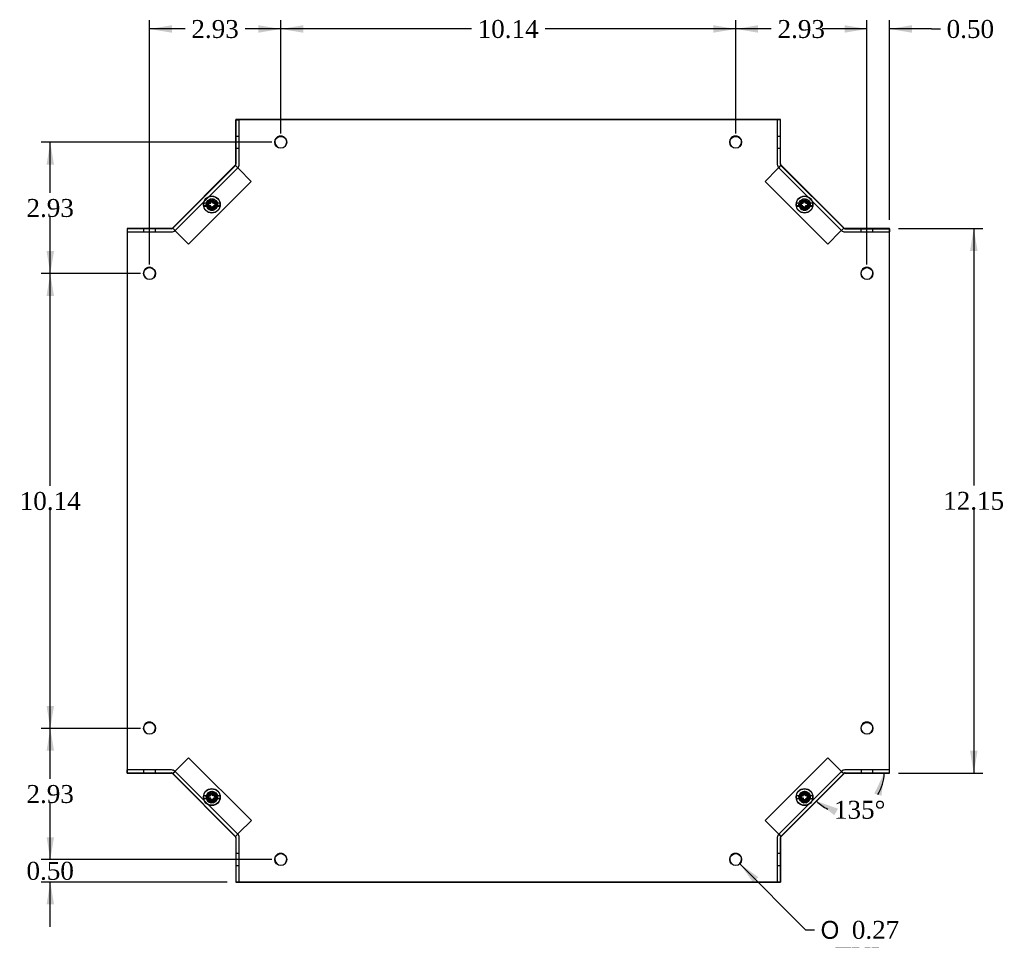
# Model space of a CAD drawing. Header units: inches. Extents: x 0.2 to 89.8, y -0.5 to 59.8.
# Tile 3 of 8: x 20.8 to 42.8, y 20.4 to 40.9. Entities that reach past the tile are written whole.
import ezdxf
from ezdxf.enums import TextEntityAlignment as Align
from ezdxf.lldxf.tags import DXFTag

# ---------------------------------------------------------------- set-up
doc = ezdxf.new("R2010")
doc.units = ezdxf.units.IN
doc.header["$MEASUREMENT"] = 0
for name, color, linetype in [('COM55579-6', 7, 'Continuous'), ('COM55580-6', 7, 'Continuous'), ('Default', 7, 'Continuous'), ('SCS19491', 7, 'Continuous')]:
    doc.layers.add(name, color=color, linetype=linetype)
doc.styles.add('SEACAD_Solid_Edge_ANSI1_Symbols', font='txt')
doc.styles.add('SEACAD_Times_New_Roman', font='times.ttf')
tags = doc.linetypes.add('HIDDEN2', pattern=[0.1875, 0.125, -0.0625]).pattern_tags.tags
tags[6:7] = [DXFTag(74, 4), DXFTag(75, 0), DXFTag(340, '0'), DXFTag(46, 0.0), DXFTag(50, 0.0), DXFTag(44, 0.0), DXFTag(45, 0.0)]
tags[4:5] = [DXFTag(74, 4), DXFTag(75, 0), DXFTag(340, '0'), DXFTag(46, 0.0), DXFTag(50, 0.0), DXFTag(44, 0.0), DXFTag(45, 0.0)]
doc.dimstyles.new('HAMMOND_(STH_-_66x44)', dxfattribs={"dimtxt": 0.4, "dimasz": 0.5, "dimexe": 0.2, "dimexo": 0.2, "dimgap": 0.1, "dimtad": 0, "dimtih": 1, "dimtoh": 1, "dimzin": 0, "dimdsep": 46, "dimtxsty": 'SEACAD_Times_New_Roman', "dimblk1": '_SE_FILLED', "dimblk2": '_SE_FILLED', "dimsah": 1, "dimcen": 0.2, "dimadec": 0, "dimazin": 0, "dimtfac": 0.8, "dimtofl": 0, "dimtmove": 0, "dimatfit": 3, "dimfxl": 1, "dimtolj": 1, "dimtzin": 0, "dimarcsym": 0})

# ---------------------------------------------------------------- blocks, each defined once
blk = doc.blocks.new('SE')
at = {"layer": 'COM55579-6', "color": 7, "linetype": 'Continuous'}
for p, q in [((37.809, 38.7), (25.665, 38.7)), ((25.665, 38.7), (25.665, 38.693)), ((37.81, 38.693), (25.666, 38.693)), ((25.666, 38.693), (25.666, 37.704)), ((37.809, 38.693), (37.809, 38.7)), ((37.81, 37.704), (37.81, 38.693)), ((25.657, 37.69), (24.247, 36.28)), ((25.657, 37.684), (24.247, 36.274)), ((39.228, 36.28), (37.818, 37.69)), ((39.228, 36.274), (37.818, 37.684)), ((23.237, 36.272), (23.237, 24.128)), ((24.226, 36.272), (23.237, 36.272)), ((23.238, 36.265), (23.238, 24.121)), ((24.227, 36.265), (23.238, 36.265)), ((40.237, 36.272), (39.249, 36.272)), ((40.238, 36.265), (39.249, 36.265)), ((40.237, 36.265), (40.237, 36.272)), ((40.238, 24.121), (40.238, 36.265)), ((23.237, 24.128), (23.238, 24.128)), ((23.238, 24.121), (24.227, 24.121)), ((24.247, 24.113), (25.657, 22.703)), ((37.818, 22.703), (39.228, 24.113)), ((39.249, 24.121), (40.238, 24.121)), ((25.665, 22.685), (25.665, 21.7)), ((25.666, 22.682), (25.666, 21.693)), ((37.81, 21.693), (37.81, 22.682)), ((25.665, 21.7), (25.666, 21.7)), ((25.666, 21.693), (37.81, 21.693))]:
    blk.add_line(p, q, dxfattribs=at)
at = {"layer": 'COM55579-6', "color": 7, "linetype": 'HIDDEN2'}
for p, q in [((37.809, 37.711), (37.809, 38.693)), ((40.237, 24.128), (40.237, 36.193)), ((23.238, 24.128), (24.226, 24.128)), ((24.247, 24.119), (25.657, 22.709)), ((39.22, 24.111), (39.228, 24.119)), ((39.249, 24.128), (40.237, 24.128)), ((25.665, 22.688), (25.665, 22.685)), ((37.809, 21.7), (37.809, 22.688)), ((37.818, 22.709), (37.82, 22.711)), ((25.666, 21.7), (37.809, 21.7))]:
    blk.add_line(p, q, dxfattribs=at)
at = {"layer": 'COM55579-6', "color": 7, "linetype": 'Continuous'}
for centre in [(26.666, 38.193), (36.81, 38.193), (23.738, 35.265), (39.738, 35.265), (23.738, 25.121), (39.738, 25.121), (26.666, 22.193), (36.81, 22.193)]:
    blk.add_circle(centre, 0.133, dxfattribs=at)
at = {"layer": 'COM55579-6', "color": 7, "linetype": 'HIDDEN2'}
for centre in [(25.129, 36.808), (38.346, 36.808), (25.129, 23.591), (38.346, 23.591)]:
    blk.add_circle(centre, 0.125, dxfattribs=at)
for centre, radius, start, end in [((26.665, 38.2), 0.133, 0, 182.5925), ((36.809, 38.2), 0.133, 0, 182.5925), ((36.809, 38.2), 0.133, 359.8511, 0), ((37.838, 37.711), 0.029, 180, 185.5445), ((25.129, 36.802), 0.125, 96.1688, 261.4953), ((25.129, 36.802), 0.125, 0, 87.7974), ((38.346, 36.802), 0.125, 98.4064, 261.6615), ((38.346, 36.802), 0.125, 0, 90.3122), ((25.129, 36.802), 0.125, 284.1745, 0), ((38.346, 36.802), 0.125, 282.7807, 0), ((23.737, 35.272), 0.133, 0, 182.5925), ((39.737, 35.272), 0.133, 0, 182.5925), ((39.737, 35.272), 0.133, 359.8511, 0), ((23.737, 25.128), 0.133, 0, 182.5925), ((39.737, 25.128), 0.133, 0, 182.5925), ((39.737, 25.128), 0.133, 359.8511, 0), ((24.226, 24.099), 0.029, 45, 90), ((39.249, 24.099), 0.029, 90, 135), ((25.129, 23.584), 0.125, 96.1688, 261.4953), ((25.129, 23.584), 0.125, 0, 87.7974), ((25.129, 23.584), 0.125, 284.1745, 0), ((38.346, 23.584), 0.125, 98.4064, 261.6615), ((38.346, 23.584), 0.125, 0, 90.3122), ((38.346, 23.584), 0.125, 282.7807, 0), ((25.636, 22.688), 0.029, 0, 45), ((37.838, 22.688), 0.029, 135, 180), ((26.665, 22.2), 0.133, 0, 182.5925), ((36.809, 22.2), 0.133, 0, 182.5925), ((36.809, 22.2), 0.133, 359.8511, 0)]:
    blk.add_arc(centre, radius, start, end, dxfattribs=at)
at = {"layer": 'COM55579-6', "color": 7, "linetype": 'Continuous'}
for centre, radius, start, end in [((26.665, 38.2), 0.133, 182.5925, 0), ((36.809, 38.2), 0.133, 182.5925, 359.8511), ((25.636, 37.711), 0.029, 315, 0), ((25.637, 37.704), 0.029, 315, 0), ((37.838, 37.711), 0.029, 185.5445, 225), ((37.839, 37.704), 0.029, 180, 225), ((24.226, 36.301), 0.029, 270, 315), ((24.227, 36.294), 0.029, 270, 315), ((39.249, 36.301), 0.029, 225, 270), ((39.249, 36.294), 0.029, 225, 270), ((23.737, 35.272), 0.133, 182.5925, 0), ((39.737, 35.272), 0.133, 182.5925, 359.8511), ((23.737, 25.128), 0.133, 182.5925, 0), ((39.737, 25.128), 0.133, 182.5925, 359.8511), ((24.227, 24.092), 0.029, 45, 90), ((39.249, 24.092), 0.029, 90, 135), ((25.637, 22.682), 0.029, 0, 45), ((37.839, 22.682), 0.029, 135, 180), ((26.665, 22.2), 0.133, 182.5925, 0), ((36.809, 22.2), 0.133, 182.5925, 359.8511)]:
    blk.add_arc(centre, radius, start, end, dxfattribs=at)
at = {"layer": 'COM55580-6', "color": 7, "linetype": 'Continuous'}
for p, q in [((25.665, 38.693), (25.666, 38.693)), ((25.665, 37.702), (25.665, 38.693)), ((39.246, 36.265), (40.237, 36.265)), ((40.237, 36.265), (40.237, 36.265)), ((23.238, 24.121), (23.238, 24.121)), ((24.229, 24.121), (23.238, 24.121)), ((37.81, 22.685), (37.81, 21.693)), ((37.81, 21.693), (37.81, 21.693))]:
    blk.add_line(p, q, dxfattribs=at)
at = {"layer": 'COM55580-6', "color": 7, "linetype": 'HIDDEN2'}
for p, q in [((25.666, 38.693), (25.737, 38.693)), ((25.737, 37.701), (25.737, 38.693)), ((37.738, 38.693), (37.738, 37.701)), ((25.737, 38.326), (25.665, 38.326)), ((37.81, 38.326), (37.738, 38.326)), ((25.665, 38.06), (25.737, 38.06)), ((37.738, 38.06), (37.81, 38.06)), ((24.256, 36.276), (25.655, 37.675)), ((24.307, 36.225), (25.706, 37.624)), ((25.655, 37.675), (25.655, 37.675)), ((25.706, 37.624), (25.655, 37.675)), ((25.655, 37.675), (25.731, 37.599)), ((25.665, 37.701), (25.665, 37.702)), ((25.706, 37.624), (25.706, 37.624)), ((26.008, 37.322), (25.731, 37.599)), ((37.744, 37.599), (37.467, 37.322)), ((37.744, 37.599), (37.82, 37.675)), ((37.769, 37.624), (37.82, 37.675)), ((37.769, 37.624), (37.769, 37.624)), ((37.769, 37.624), (39.169, 36.225)), ((37.81, 37.704), (37.81, 37.701)), ((37.82, 37.675), (37.82, 37.675)), ((37.82, 37.675), (39.219, 36.276)), ((24.609, 35.922), (26.008, 37.322)), ((37.467, 37.322), (38.866, 35.922)), ((23.605, 36.265), (23.605, 36.193)), ((23.871, 36.193), (23.871, 36.265)), ((24.227, 36.265), (24.23, 36.265)), ((24.306, 36.225), (24.256, 36.276)), ((24.256, 36.276), (24.256, 36.276)), ((24.332, 36.199), (24.256, 36.276)), ((39.219, 36.276), (39.143, 36.2)), ((39.169, 36.225), (39.22, 36.276)), ((39.22, 36.276), (39.219, 36.276)), ((39.245, 36.265), (39.246, 36.265)), ((39.604, 36.265), (39.604, 36.193)), ((39.87, 36.193), (39.87, 36.265)), ((40.237, 36.265), (40.237, 36.193)), ((23.238, 36.193), (24.23, 36.193)), ((24.307, 36.225), (24.306, 36.225)), ((24.332, 36.199), (24.609, 35.922)), ((38.866, 35.922), (39.143, 36.2)), ((39.169, 36.225), (39.169, 36.225)), ((39.245, 36.193), (40.237, 36.193)), ((24.609, 24.464), (24.332, 24.187)), ((26.009, 23.065), (24.609, 24.464)), ((38.866, 24.464), (37.467, 23.065)), ((39.143, 24.187), (38.866, 24.464)), ((23.238, 24.121), (23.238, 24.193)), ((24.23, 24.193), (23.238, 24.193)), ((23.605, 24.193), (23.605, 24.121)), ((23.871, 24.121), (23.871, 24.193)), ((24.256, 24.11), (24.332, 24.187)), ((24.307, 24.161), (24.256, 24.111)), ((24.307, 24.161), (24.307, 24.161)), ((25.706, 22.762), (24.307, 24.161)), ((39.169, 24.162), (37.769, 22.762)), ((39.143, 24.187), (39.22, 24.111)), ((39.169, 24.162), (39.22, 24.111)), ((39.169, 24.162), (39.169, 24.162)), ((40.238, 24.193), (39.245, 24.193)), ((39.605, 24.193), (39.605, 24.121)), ((39.871, 24.121), (39.871, 24.193)), ((24.23, 24.121), (24.229, 24.121)), ((24.256, 24.111), (24.256, 24.11)), ((25.655, 22.711), (24.256, 24.11)), ((39.22, 24.111), (37.82, 22.711)), ((39.22, 24.111), (39.22, 24.111)), ((39.249, 24.121), (39.245, 24.121)), ((25.731, 22.788), (26.009, 23.065)), ((37.467, 23.065), (37.744, 22.788)), ((25.731, 22.788), (25.655, 22.711)), ((25.706, 22.762), (25.655, 22.711)), ((25.655, 22.711), (25.655, 22.711)), ((25.666, 22.682), (25.666, 22.686)), ((25.706, 22.762), (25.706, 22.762)), ((25.738, 21.693), (25.738, 22.686)), ((37.738, 22.686), (37.738, 21.693)), ((37.82, 22.711), (37.744, 22.788)), ((37.769, 22.762), (37.769, 22.762)), ((37.769, 22.762), (37.82, 22.711)), ((37.81, 22.686), (37.81, 22.685)), ((37.82, 22.711), (37.82, 22.711)), ((25.738, 22.326), (25.666, 22.326)), ((37.81, 22.326), (37.738, 22.326)), ((25.666, 22.06), (25.738, 22.06)), ((37.738, 22.06), (37.81, 22.06)), ((37.81, 21.693), (37.738, 21.693))]:
    blk.add_line(p, q, dxfattribs=at)
for centre in [(25.132, 36.799), (38.343, 36.799), (25.132, 23.588), (38.343, 23.588)]:
    blk.add_circle(centre, 0.085, dxfattribs=at)
for centre, radius, start, end in [((25.629, 37.701), 0.036, 315, 0), ((25.629, 37.701), 0.108, 315, 0), ((37.846, 37.701), 0.108, 180, 225), ((37.846, 37.701), 0.036, 180, 225), ((24.23, 36.301), 0.036, 270, 315), ((39.245, 36.301), 0.036, 225, 270), ((24.23, 36.301), 0.108, 270, 315), ((39.245, 36.301), 0.108, 225, 270), ((24.23, 24.085), 0.108, 45, 90), ((39.245, 24.085), 0.108, 90, 135), ((24.23, 24.085), 0.036, 45, 90), ((39.245, 24.085), 0.036, 90, 135), ((25.63, 22.686), 0.036, 0, 45), ((25.63, 22.686), 0.108, 0, 45), ((37.846, 22.686), 0.108, 135, 180), ((37.846, 22.686), 0.036, 135, 180)]:
    blk.add_arc(centre, radius, start, end, dxfattribs=at)
at = {"layer": 'SCS19491', "color": 7, "linetype": 'Continuous'}
for p, q in [((25.149, 36.926), (25.089, 36.924)), ((25.089, 36.924), (25.091, 36.892)), ((25.091, 36.892), (25.093, 36.832)), ((25.15, 36.897), (25.149, 36.926)), ((25.153, 36.832), (25.15, 36.897)), ((38.367, 36.926), (38.307, 36.924)), ((38.307, 36.924), (38.308, 36.892)), ((38.308, 36.892), (38.31, 36.832)), ((38.368, 36.897), (38.367, 36.926)), ((38.37, 36.832), (38.368, 36.897)), ((25.036, 36.832), (24.945, 36.832)), ((24.945, 36.772), (25.036, 36.772)), ((25.093, 36.832), (25.036, 36.832)), ((25.036, 36.772), (25.095, 36.772)), ((25.095, 36.772), (25.098, 36.71)), ((25.098, 36.71), (25.099, 36.68)), ((25.099, 36.68), (25.159, 36.683)), ((25.222, 36.832), (25.153, 36.832)), ((25.155, 36.772), (25.222, 36.772)), ((25.158, 36.709), (25.155, 36.772)), ((25.159, 36.683), (25.158, 36.709)), ((25.313, 36.832), (25.222, 36.832)), ((25.222, 36.772), (25.313, 36.772)), ((38.254, 36.832), (38.163, 36.832)), ((38.163, 36.772), (38.254, 36.772)), ((38.31, 36.832), (38.254, 36.832)), ((38.254, 36.772), (38.313, 36.772)), ((38.313, 36.772), (38.315, 36.71)), ((38.315, 36.71), (38.316, 36.68)), ((38.316, 36.68), (38.376, 36.683)), ((38.439, 36.832), (38.37, 36.832)), ((38.373, 36.772), (38.439, 36.772)), ((38.375, 36.709), (38.373, 36.772)), ((38.376, 36.683), (38.375, 36.709)), ((38.53, 36.832), (38.439, 36.832)), ((38.439, 36.772), (38.53, 36.772)), ((25.036, 23.614), (24.945, 23.614)), ((24.945, 23.554), (25.036, 23.554)), ((25.093, 23.614), (25.036, 23.614)), ((25.036, 23.554), (25.095, 23.554)), ((25.149, 23.709), (25.089, 23.706)), ((25.089, 23.706), (25.091, 23.674)), ((25.091, 23.674), (25.093, 23.614)), ((25.095, 23.554), (25.098, 23.492)), ((25.15, 23.68), (25.149, 23.709)), ((25.153, 23.614), (25.15, 23.68)), ((25.222, 23.614), (25.153, 23.614)), ((25.155, 23.554), (25.222, 23.554)), ((25.158, 23.491), (25.155, 23.554)), ((25.313, 23.614), (25.222, 23.614)), ((25.222, 23.554), (25.313, 23.554)), ((38.254, 23.614), (38.163, 23.614)), ((38.163, 23.554), (38.254, 23.554)), ((38.31, 23.614), (38.254, 23.614)), ((38.254, 23.554), (38.313, 23.554)), ((38.367, 23.709), (38.307, 23.706)), ((38.307, 23.706), (38.308, 23.674)), ((38.308, 23.674), (38.31, 23.614)), ((38.313, 23.554), (38.315, 23.492)), ((38.368, 23.68), (38.367, 23.709)), ((38.37, 23.614), (38.368, 23.68)), ((38.439, 23.614), (38.37, 23.614)), ((38.373, 23.554), (38.439, 23.554)), ((38.375, 23.491), (38.373, 23.554)), ((38.53, 23.614), (38.439, 23.614)), ((38.439, 23.554), (38.53, 23.554)), ((25.098, 23.492), (25.099, 23.463)), ((25.099, 23.463), (25.159, 23.465)), ((25.159, 23.465), (25.158, 23.491)), ((38.315, 23.492), (38.316, 23.463)), ((38.316, 23.463), (38.376, 23.465)), ((38.376, 23.465), (38.375, 23.491))]:
    blk.add_line(p, q, dxfattribs=at)
at = {"layer": 'SCS19491', "color": 7, "linetype": 'HIDDEN2'}
for p, q in [((25.105, 36.838), (25.108, 36.932)), ((25.108, 36.932), (25.168, 36.93)), ((25.168, 36.93), (25.165, 36.838)), ((38.313, 36.838), (38.316, 36.93)), ((38.316, 36.93), (38.376, 36.928)), ((38.376, 36.928), (38.373, 36.838)), ((25.102, 36.778), (24.945, 36.778)), ((25.038, 36.838), (25.105, 36.838)), ((25.099, 36.689), (25.102, 36.778)), ((25.159, 36.687), (25.099, 36.689)), ((25.162, 36.778), (25.159, 36.687)), ((25.313, 36.778), (25.162, 36.778)), ((25.165, 36.838), (25.219, 36.838)), ((38.31, 36.778), (38.162, 36.778)), ((38.256, 36.838), (38.313, 36.838)), ((38.307, 36.687), (38.31, 36.778)), ((38.367, 36.684), (38.307, 36.687)), ((38.37, 36.778), (38.367, 36.684)), ((38.53, 36.778), (38.37, 36.778)), ((38.373, 36.838), (38.437, 36.838)), ((25.105, 23.621), (25.108, 23.715)), ((25.108, 23.715), (25.168, 23.713)), ((38.322, 23.621), (38.326, 23.715)), ((38.326, 23.715), (38.386, 23.713)), ((24.945, 23.621), (25.105, 23.621)), ((25.102, 23.561), (25.038, 23.561)), ((25.099, 23.471), (25.102, 23.561)), ((25.162, 23.561), (25.159, 23.469)), ((25.219, 23.561), (25.162, 23.561)), ((25.168, 23.713), (25.165, 23.621)), ((25.165, 23.621), (25.313, 23.621)), ((38.162, 23.621), (38.322, 23.621)), ((38.32, 23.561), (38.256, 23.561)), ((38.316, 23.471), (38.32, 23.561)), ((38.38, 23.561), (38.376, 23.469)), ((38.437, 23.561), (38.38, 23.561)), ((38.386, 23.713), (38.382, 23.621)), ((38.382, 23.621), (38.53, 23.621)), ((25.159, 23.469), (25.099, 23.471)), ((38.376, 23.469), (38.316, 23.471))]:
    blk.add_line(p, q, dxfattribs=at)
for centre, radius in [((25.129, 36.808), 0.187), ((25.129, 36.808), 0.095), ((25.129, 36.802), 0.095), ((38.346, 36.808), 0.187), ((38.346, 36.808), 0.095), ((38.346, 36.802), 0.095), ((25.129, 36.808), 0.065), ((25.129, 36.802), 0.065), ((38.346, 36.808), 0.065), ((38.346, 36.802), 0.065), ((25.129, 23.591), 0.187), ((38.346, 23.591), 0.187), ((25.129, 23.591), 0.095), ((25.129, 23.584), 0.095), ((25.129, 23.591), 0.065), ((25.129, 23.584), 0.065), ((38.346, 23.591), 0.095), ((38.346, 23.584), 0.095), ((38.346, 23.591), 0.065), ((38.346, 23.584), 0.065)]:
    blk.add_circle(centre, radius, dxfattribs=at)
at = {"layer": 'SCS19491', "color": 7, "linetype": 'Continuous'}
for centre in [(25.129, 36.802), (38.346, 36.802), (25.129, 23.584), (38.346, 23.584)]:
    blk.add_circle(centre, 0.187, dxfattribs=at)
at = {"layer": 'SCS19491', "color": 7, "linetype": 'HIDDEN2'}
for centre, start, end in [((25.129, 36.808), 170.7303, 189.2697), ((25.129, 36.808), 350.7303, 9.2697), ((38.346, 36.808), 170.7303, 189.2697), ((38.346, 36.808), 350.7303, 9.2697), ((25.129, 23.591), 170.7303, 189.2697), ((25.129, 23.591), 350.7303, 9.2697), ((38.346, 23.591), 170.7303, 189.2697), ((38.346, 23.591), 350.7303, 9.2697)]:
    blk.add_arc(centre, 0.186, start, end, dxfattribs=at)
at = {"layer": 'SCS19491', "color": 7, "linetype": 'Continuous'}
for centre, start, end in [((25.129, 36.802), 170.7303, 189.2697), ((25.129, 36.802), 350.7303, 9.2697), ((38.346, 36.802), 170.7303, 189.2697), ((38.346, 36.802), 350.7303, 9.2697), ((25.129, 23.584), 170.7303, 189.2697), ((25.129, 23.584), 350.7303, 9.2697), ((38.346, 23.584), 170.7303, 189.2697), ((38.346, 23.584), 350.7303, 9.2697)]:
    blk.add_arc(centre, 0.186, start, end, dxfattribs=at)
blk = doc.blocks.new('DMBLK7423')
at = {"layer": 'Default', "linetype": 'Continuous', "transparency": 16777216}
for points in [[(21.442, 22.693), (21.525, 22.193), (21.608, 22.693)], [(21.442, 21.193), (21.608, 21.193), (21.525, 21.693)]]:
    blk.add_hatch(color=7, dxfattribs=at).paths.add_polyline_path(points)
at = {"layer": 'Default', "color": 7, "linetype": 'Continuous', "transparency": 16777216}
for p, q in [((21.525, 22.193), (21.525, 23.193)), ((26.466, 22.193), (21.325, 22.193)), ((25.466, 21.693), (21.325, 21.693)), ((21.525, 20.693), (21.525, 21.693))]:
    blk.add_line(p, q, dxfattribs=at)
at = {"layer": 'Default', "color": 7, "linetype": 'Continuous', "transparency": 16777216, "style": 'SEACAD_Times_New_Roman'}
blk.add_text('0.50', height=0.4, dxfattribs=at).set_placement((20.994, 22.143), align=Align.TOP_LEFT)
blk = doc.blocks.new('_SE_FILLED')
at = {"color": 0}
blk.add_line((0, 0), (-1, 0), dxfattribs=at)
blk.add_solid([(0, 0), (-1, -0.1665), (-1, 0.1665), (0, 0)], dxfattribs=at)
blk = doc.blocks.new('DMBLK7424')
at = {"layer": 'Default', "linetype": 'Continuous', "transparency": 16777216}
for points in [[(21.442, 24.621), (21.608, 24.621), (21.525, 25.121)], [(21.442, 22.693), (21.525, 22.193), (21.608, 22.693)]]:
    blk.add_hatch(color=7, dxfattribs=at).paths.add_polyline_path(points)
at = {"layer": 'Default', "color": 7, "linetype": 'Continuous', "transparency": 16777216}
for p, q in [((23.538, 25.121), (21.325, 25.121)), ((21.525, 23.997), (21.525, 25.121)), ((21.525, 22.193), (21.525, 23.457)), ((26.466, 22.193), (21.325, 22.193))]:
    blk.add_line(p, q, dxfattribs=at)
at = {"layer": 'Default', "color": 7, "linetype": 'Continuous', "transparency": 16777216, "style": 'SEACAD_Times_New_Roman'}
blk.add_text('2.93', height=0.4, dxfattribs=at).set_placement((20.994, 23.857), align=Align.TOP_LEFT)
blk = doc.blocks.new('DMBLK7425')
at = {"layer": 'Default', "linetype": 'Continuous', "transparency": 16777216}
for points in [[(21.442, 34.765), (21.608, 34.765), (21.525, 35.265)], [(21.442, 25.621), (21.525, 25.121), (21.608, 25.621)]]:
    blk.add_hatch(color=7, dxfattribs=at).paths.add_polyline_path(points)
at = {"layer": 'Default', "color": 7, "linetype": 'Continuous', "transparency": 16777216}
for p, q in [((23.538, 35.265), (21.325, 35.265)), ((21.525, 30.533), (21.525, 35.265)), ((21.525, 25.121), (21.525, 29.993)), ((23.538, 25.121), (21.325, 25.121))]:
    blk.add_line(p, q, dxfattribs=at)
at = {"layer": 'Default', "color": 7, "linetype": 'Continuous', "transparency": 16777216, "style": 'SEACAD_Times_New_Roman'}
blk.add_text('10.14', height=0.4, dxfattribs=at).set_placement((20.843, 30.393), align=Align.TOP_LEFT)
blk = doc.blocks.new('DMBLK7426')
at = {"layer": 'Default', "linetype": 'Continuous', "transparency": 16777216}
for points in [[(21.442, 37.693), (21.608, 37.693), (21.525, 38.193)], [(21.442, 35.765), (21.525, 35.265), (21.608, 35.765)]]:
    blk.add_hatch(color=7, dxfattribs=at).paths.add_polyline_path(points)
at = {"layer": 'Default', "color": 7, "linetype": 'Continuous', "transparency": 16777216}
for p, q in [((26.466, 38.193), (21.325, 38.193)), ((21.525, 37.069), (21.525, 38.193)), ((21.525, 35.265), (21.525, 36.529)), ((23.538, 35.265), (21.325, 35.265))]:
    blk.add_line(p, q, dxfattribs=at)
at = {"layer": 'Default', "color": 7, "linetype": 'Continuous', "transparency": 16777216, "style": 'SEACAD_Times_New_Roman'}
blk.add_text('2.93', height=0.4, dxfattribs=at).set_placement((20.994, 36.929), align=Align.TOP_LEFT)
blk = doc.blocks.new('DMBLK7427')
at = {"layer": 'Default', "linetype": 'Continuous', "transparency": 16777216}
for points in [[(39.238, 40.805), (39.238, 40.638), (39.738, 40.721)], [(40.738, 40.805), (40.238, 40.721), (40.738, 40.638)]]:
    blk.add_hatch(color=7, dxfattribs=at).paths.add_polyline_path(points)
at = {"layer": 'Default', "color": 7, "linetype": 'Continuous', "transparency": 16777216}
for p, q in [((39.738, 35.465), (39.738, 40.921)), ((40.238, 36.465), (40.238, 40.921)), ((39.738, 40.721), (38.738, 40.721)), ((41.174, 40.721), (40.238, 40.721)), ((41.174, 40.721), (41.374, 40.721))]:
    blk.add_line(p, q, dxfattribs=at)
at = {"layer": 'Default', "color": 7, "linetype": 'Continuous', "transparency": 16777216, "style": 'SEACAD_Times_New_Roman'}
blk.add_text('0.50', height=0.4, dxfattribs=at).set_placement((41.514, 40.921), align=Align.TOP_LEFT)
blk = doc.blocks.new('DMBLK7428')
at = {"layer": 'Default', "linetype": 'Continuous', "transparency": 16777216}
for points in [[(37.31, 40.805), (36.81, 40.721), (37.31, 40.638)], [(39.238, 40.805), (39.238, 40.638), (39.738, 40.721)]]:
    blk.add_hatch(color=7, dxfattribs=at).paths.add_polyline_path(points)
at = {"layer": 'Default', "color": 7, "linetype": 'Continuous', "transparency": 16777216}
for p, q in [((36.81, 38.393), (36.81, 40.921)), ((39.738, 35.465), (39.738, 40.921)), ((37.603, 40.721), (36.81, 40.721)), ((39.738, 40.721), (38.944, 40.721))]:
    blk.add_line(p, q, dxfattribs=at)
at = {"layer": 'Default', "color": 7, "linetype": 'Continuous', "transparency": 16777216, "style": 'SEACAD_Times_New_Roman'}
blk.add_text('2.93', height=0.4, dxfattribs=at).set_placement((37.743, 40.921), align=Align.TOP_LEFT)
blk = doc.blocks.new('DMBLK7429')
at = {"layer": 'Default', "linetype": 'Continuous', "transparency": 16777216}
for points in [[(27.166, 40.805), (26.666, 40.721), (27.166, 40.638)], [(36.31, 40.805), (36.31, 40.638), (36.81, 40.721)]]:
    blk.add_hatch(color=7, dxfattribs=at).paths.add_polyline_path(points)
at = {"layer": 'Default', "color": 7, "linetype": 'Continuous', "transparency": 16777216}
for p, q in [((26.666, 38.393), (26.666, 40.921)), ((36.81, 38.393), (36.81, 40.921)), ((30.915, 40.721), (26.666, 40.721)), ((36.81, 40.721), (32.56, 40.721))]:
    blk.add_line(p, q, dxfattribs=at)
at = {"layer": 'Default', "color": 7, "linetype": 'Continuous', "transparency": 16777216, "style": 'SEACAD_Times_New_Roman'}
blk.add_text('10.14', height=0.4, dxfattribs=at).set_placement((31.055, 40.921), align=Align.TOP_LEFT)
blk = doc.blocks.new('DMBLK7430')
at = {"layer": 'Default', "linetype": 'Continuous', "transparency": 16777216}
for points in [[(24.238, 40.805), (23.738, 40.721), (24.238, 40.638)], [(26.166, 40.805), (26.166, 40.638), (26.666, 40.721)]]:
    blk.add_hatch(color=7, dxfattribs=at).paths.add_polyline_path(points)
at = {"layer": 'Default', "color": 7, "linetype": 'Continuous', "transparency": 16777216}
for p, q in [((23.738, 35.465), (23.738, 40.921)), ((26.666, 38.393), (26.666, 40.921)), ((24.531, 40.721), (23.738, 40.721)), ((26.666, 40.721), (25.872, 40.721))]:
    blk.add_line(p, q, dxfattribs=at)
at = {"layer": 'Default', "color": 7, "linetype": 'Continuous', "transparency": 16777216, "style": 'SEACAD_Times_New_Roman'}
blk.add_text('2.93', height=0.4, dxfattribs=at).set_placement((24.671, 40.921), align=Align.TOP_LEFT)
blk = doc.blocks.new('DMBLK7431')
at = {"layer": 'Default', "linetype": 'Continuous', "transparency": 16777216}
for points in [[(42.203, 35.772), (42.119, 36.272), (42.036, 35.772)], [(42.203, 24.621), (42.036, 24.621), (42.119, 24.121)]]:
    blk.add_hatch(color=7, dxfattribs=at).paths.add_polyline_path(points)
at = {"layer": 'Default', "color": 7, "linetype": 'Continuous', "transparency": 16777216}
for p, q in [((40.437, 36.272), (42.319, 36.272)), ((42.119, 36.272), (42.119, 30.536)), ((42.119, 29.996), (42.119, 24.121)), ((40.438, 24.121), (42.319, 24.121))]:
    blk.add_line(p, q, dxfattribs=at)
at = {"layer": 'Default', "color": 7, "linetype": 'Continuous', "transparency": 16777216, "style": 'SEACAD_Times_New_Roman'}
blk.add_text('12.15', height=0.4, dxfattribs=at).set_placement((41.437, 30.396), align=Align.TOP_LEFT)
blk = doc.blocks.new('DMBLK7441')
at = {"layer": 'Default', "linetype": 'Continuous', "transparency": 16777216}
blk.add_hatch(color=7, dxfattribs=at).paths.add_polyline_path([(37.314, 21.802), (36.903, 22.099), (37.196, 21.685)])
at = {"layer": 'Default', "color": 7, "linetype": 'Continuous', "transparency": 16777216}
for p, q in [((36.903, 22.099), (38.364, 20.626)), ((38.364, 20.626), (38.564, 20.626))]:
    blk.add_line(p, q, dxfattribs=at)
for s, style, p in [('O', 'SEACAD_Solid_Edge_ANSI1_Symbols', (38.704, 20.826)), ('0.27', 'SEACAD_Times_New_Roman', (39.4, 20.826)), ('TYP', 'SEACAD_Times_New_Roman', (39.023, 20.226))]:
    blk.add_text(s, height=0.4, dxfattribs=dict(at, style=style)).set_placement(p, align=Align.TOP_LEFT)
blk = doc.blocks.new('DMBLK7443')
at = {"layer": 'Default', "linetype": 'Continuous', "transparency": 16777216}
for points in [[(40.06, 23.618), (40.12, 24.121), (39.9, 23.664)], [(39.091, 23.329), (38.612, 23.497), (39.01, 23.183)]]:
    blk.add_hatch(color=7, dxfattribs=at).paths.add_polyline_path(points)
at = {"layer": 'Default', "color": 7, "linetype": 'Continuous', "transparency": 16777216}
for start, end in [(327.3893, 360), (225, 244.8428)]:
    blk.add_arc((39.237, 24.121), 0.883, start, end, dxfattribs=at)
at = {"layer": 'Default', "color": 7, "linetype": 'Continuous', "transparency": 16777216, "style": 'SEACAD_Times_New_Roman'}
blk.add_text('135°', height=0.4, dxfattribs=at).set_placement((39.001, 23.505), align=Align.TOP_LEFT)

msp = doc.modelspace()

# ---------------------------------------------------------------- block references
at = {"layer": 'Default'}
msp.add_blockref('SE', (0, 0), dxfattribs=at)

# ---------------------------------------------------------------- dimensions: what is measured, and where the dimension line sits
at = {"layer": 'Default', "color": 7, "linetype": 'Continuous'}
for base, p1, p2, picture, middle in [((23.738, 40.721), (26.666, 38.193), (23.738, 35.265), 'DMBLK7430', (25.202, 40.721)), ((26.666, 40.721), (36.81, 38.193), (26.666, 38.193), 'DMBLK7429', (31.738, 40.721)), ((36.81, 40.721), (39.738, 35.265), (36.81, 38.193), 'DMBLK7428', (38.274, 40.721))]:
    dim = msp.add_linear_dim(base=base, p1=p1, p2=p2, text='\\A1;<>', dimstyle='HAMMOND_(STH_-_66x44)', dxfattribs=at)
    dim.commit()
    dim.dimension.update_dxf_attribs({"geometry": picture, "text_midpoint": middle, "dimtype": 160})
dim = msp.add_linear_dim(base=(39.738, 40.721), p1=(40.238, 36.265), p2=(39.738, 35.265), text='\\A1;<>', dimstyle='HAMMOND_(STH_-_66x44)', override={"dimtmove": 1}, dxfattribs=at)
dim.commit()
dim.dimension.update_dxf_attribs({"geometry": 'DMBLK7427', "text_midpoint": (41.374, 40.721), "dimtype": 160})
for base, p1, p2, angle, picture, middle, dimtype in [((21.525, 38.193), (23.738, 35.265), (26.666, 38.193), 90, 'DMBLK7426', (21.525, 36.729), 160), ((42.119, 36.272), (40.237, 36.272), (40.238, 24.121), 270.0006, 'DMBLK7431', (42.119, 30.196), 161), ((21.525, 25.121), (23.738, 25.121), (23.738, 35.265), 90, 'DMBLK7425', (21.525, 30.193), 161), ((21.525, 25.121), (26.666, 22.193), (23.738, 25.121), 90, 'DMBLK7424', (21.525, 23.657), 160), ((21.525, 22.193), (25.666, 21.693), (26.666, 22.193), 90, 'DMBLK7423', (21.525, 21.943), 160)]:
    dim = msp.add_linear_dim(base=base, p1=p1, p2=p2, angle=angle, text='\\A1;<>', dimstyle='HAMMOND_(STH_-_66x44)', dxfattribs=at)
    dim.commit()
    dim.dimension.update_dxf_attribs({"geometry": picture, "text_midpoint": middle, "dimtype": dimtype})
dim = msp.add_angular_dim_2l(base=(39.575, 23.305), line1=((39.237, 24.121), (40.238, 24.121)), line2=((39.237, 24.121), (37.818, 22.703)), text='\\A1;<>', dimstyle='HAMMOND_(STH_-_66x44)', dxfattribs=at)
dim.commit()
dim.dimension.update_dxf_attribs({"geometry": 'DMBLK7443', "text_midpoint": (39.575, 23.305), "dimtype": 162})
dim = msp.add_diameter_dim_2p(p1=(36.716, 22.288), p2=(36.903, 22.099), text='\\A1;<>\\PTYP', dimstyle='HAMMOND_(STH_-_66x44)', dxfattribs=at)
dim.commit()
dim.dimension.update_dxf_attribs({"geometry": 'DMBLK7441', "text_midpoint": (38.564, 20.626), "dimtype": 163})

doc.saveas('drawing.dxf')
